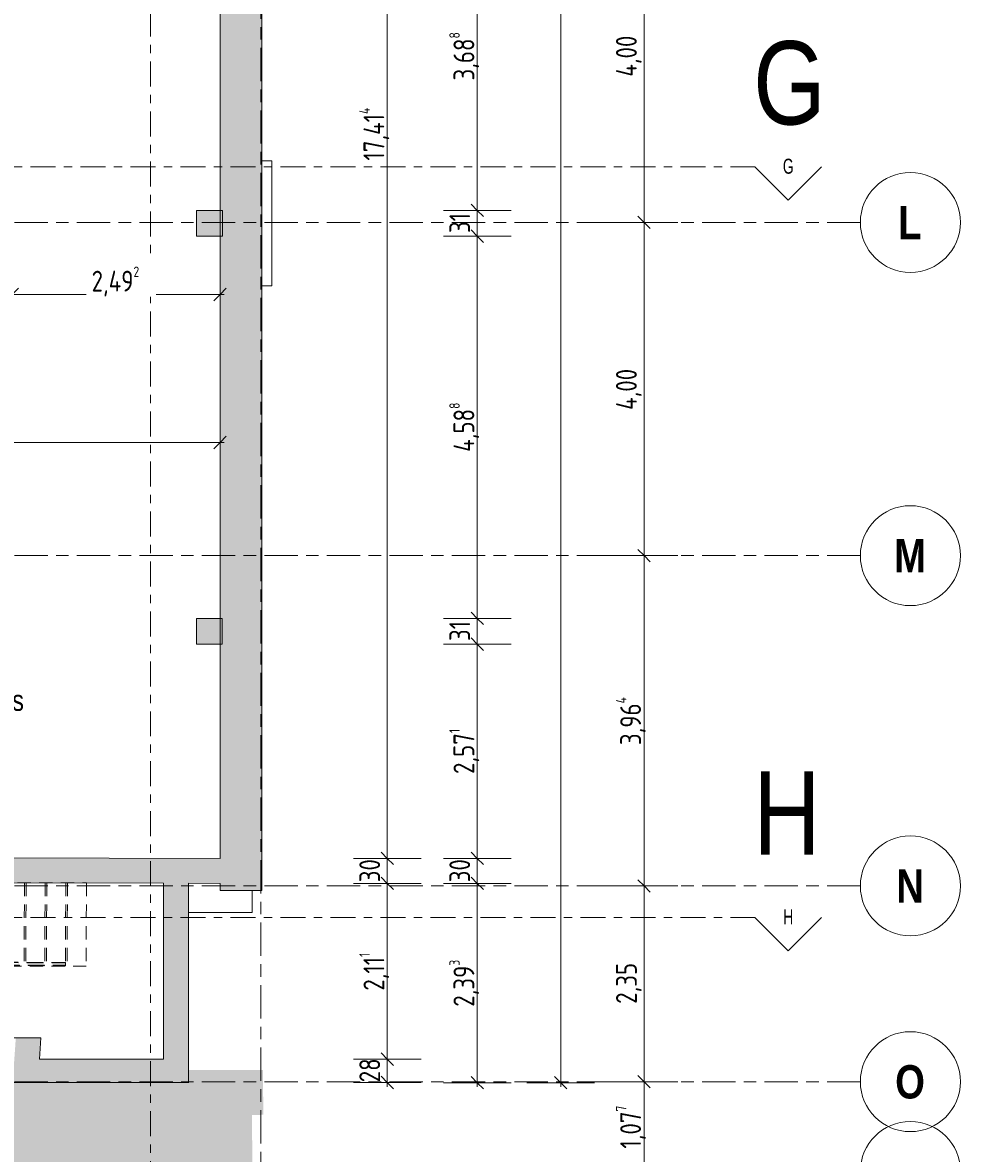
# Model space of a CAD drawing. Header units: metres. Extents: x 2 to 163, y -54 to 869.
# Tile 68 of 78: x 77 to 88, y -23 to -10. Entities that reach past the tile are written whole.
import ezdxf

# ---------------------------------------------------------------- set-up
doc = ezdxf.new("R2010")
doc.units = ezdxf.units.M
for name, pattern in [('_Rasterlinie_', [0.75, 0.4, -0.1, 0.15, -0.1]), ('_Schnittlinie_', [0.6, 0.3, -0.1, 0.1, -0.1]), ('_Verdeckte Linien_', [0.3, 0.2, -0.1]), ('Verdeckt klein', [0.24, 0.16, -0.08])]:
    doc.linetypes.add(name, pattern=pattern)
for name, color, linetype, lineweight in [('A_Bem', 7, 'Continuous', 5), ('A_Bem-100', 7, 'Continuous', 5), ('A_Detailelemente', 7, 'Continuous', 9), ('A_Geländer', 7, 'Continuous', 5), ('A_Geschossdecken', 7, 'Continuous', 5), ('A_Körper', 7, 'Continuous', 5), ('A_Notizen', 50, 'Continuous', 5), ('A_Raster', 128, 'Continuous', 5), ('A_Raum-Txt', 16, 'Continuous', 5), ('A_Symbol-S_A', 172, 'Continuous', 5), ('A_Tragwerksstützen', 7, 'Continuous', 5), ('A_Treppe', 38, 'Continuous', 5), ('A_Wand', 244, 'Continuous', 5), ('A_Wand_Schraff', 1, 'Continuous', 5)]:
    doc.layers.add(name, color=color, linetype=linetype, lineweight=lineweight)
doc.styles.add('Arial Narrow', font='ARIALN.TTF', dxfattribs={"width": 0.8, "height": 0.18})
doc.styles.add('Arial Narrow_B', font='txt', dxfattribs={"height": 0.4})
doc.styles.add('Arial_2', font='arial.ttf', dxfattribs={"width": 0.8, "height": 1})
doc.styles.add('Arial_B', font='txt', dxfattribs={"width": 0.8, "height": 0.25})
doc.styles.add('ISOCPEUR', font='isocpeur.ttf', dxfattribs={"width": 0.8, "height": 0.25})
doc.dimstyles.new('BLB-Standard_2_5_Aussen', dxfattribs={"dimscale": 0.3048, "dimtxt": 0.248995, "dimasz": 0.492126, "dimexe": 1.32874, "dimexo": 0.0625, "dimgap": 0.032808, "dimtad": 1, "dimdec": 1, "dimlfac": 100, "dimrnd": 0.1, "dimdsep": 46, "dimtxsty": 'ISOCPEUR', "dimblk1": 'OBLIQUE', "dimblk2": 'OBLIQUE', "dimsah": 1, "dimcen": 0.09, "dimdle": 0.164042, "dimazin": 0, "dimtfac": 1, "dimtdec": 4, "dimtix": 1, "dimtmove": 0, "dimatfit": 3, "dimfxl": 1.32874, "dimfxlon": 1, "dimtvp": 1, "dimtolj": 1, "dimtzin": 0, "dimarcsym": 2})
doc.dimstyles.new('BLB-Standard_2_5_Aussen_1', dxfattribs={"dimscale": 0.3048, "dimtxt": 0.248995, "dimasz": 0.492126, "dimexe": 1.32874, "dimexo": 0.0625, "dimgap": 0.032808, "dimtad": 1, "dimrnd": 0.001, "dimzin": 0, "dimdsep": 46, "dimtxsty": 'ISOCPEUR', "dimblk1": 'OBLIQUE', "dimblk2": 'OBLIQUE', "dimsah": 1, "dimcen": 0.09, "dimdle": 0.164042, "dimazin": 0, "dimtfac": 1, "dimtdec": 4, "dimtix": 1, "dimtmove": 0, "dimatfit": 3, "dimfxl": 1.32874, "dimfxlon": 1, "dimtvp": 1, "dimtolj": 1, "dimtzin": 0, "dimarcsym": 2})
doc.dimstyles.new('BLB-Standard_2_5_Aussen_maskiert_1', dxfattribs={"dimscale": 0.3048, "dimtxt": 0.248995, "dimasz": 0.492126, "dimexe": 1.32874, "dimexo": 0.0625, "dimgap": 0.032808, "dimtad": 1, "dimrnd": 0.001, "dimzin": 0, "dimdsep": 46, "dimtxsty": 'ISOCPEUR', "dimblk1": 'OBLIQUE', "dimblk2": 'OBLIQUE', "dimsah": 1, "dimcen": 0.09, "dimdle": 0.164042, "dimazin": 0, "dimtfac": 1, "dimtdec": 4, "dimtix": 1, "dimtmove": 0, "dimatfit": 3, "dimfxl": 1.32874, "dimfxlon": 1, "dimtvp": 1, "dimtfill": 1, "dimtolj": 1, "dimtzin": 0, "dimarcsym": 2})

# ---------------------------------------------------------------- blocks, each defined once
blk = doc.blocks.new('Geländer - Geländer-8099220-AB-E-1 OK FFB')
at = {"layer": 'A_Geländer', "color": 250, "linetype": '_Verdeckte Linien_', "lineweight": 9}
for p, q in [((18.602, -20.9), (20.868, -20.906)), ((18.602, -20.9), (20.868, -20.906)), ((18.602, -20.9), (20.868, -20.906)), ((18.602, -20.9), (20.868, -20.906)), ((18.602, -20.9), (20.868, -20.906)), ((18.616, -20.93), (20.868, -20.936)), ((18.616, -20.93), (20.868, -20.936)), ((18.616, -20.93), (20.868, -20.936)), ((18.616, -20.93), (20.868, -20.936)), ((18.616, -20.93), (20.868, -20.936)), ((20.868, -20.906), (20.868, -20.936)), ((20.868, -20.906), (20.868, -20.936)), ((20.868, -20.906), (20.868, -20.936)), ((20.868, -20.906), (20.868, -20.936)), ((20.868, -20.906), (20.868, -20.936))]:
    blk.add_line(p, q, dxfattribs=at)
blk = doc.blocks.new('Typ des oberen Holms - Oberer Geländerholm_Innen_-8099224-AB-E-1 OK FFB')
at = {"layer": 'A_Geländer', "color": 250, "lineweight": 9}
for p, q in [((17.644, -20.893), (17.644, -20.933)), ((17.644, -20.893), (18.6, -20.895)), ((18.618, -20.935), (18.6, -20.895)), ((17.644, -20.933), (18.618, -20.935))]:
    blk.add_line(p, q, dxfattribs=at)
at = {"layer": 'A_Geländer', "color": 250, "linetype": '_Verdeckte Linien_', "lineweight": 9}
for p, q in [((18.6, -20.895), (20.868, -20.901)), ((20.868, -20.901), (20.868, -20.941)), ((18.618, -20.935), (20.868, -20.941))]:
    blk.add_line(p, q, dxfattribs=at)
blk = doc.blocks.new('Schnitt - Name-592450-AB-E-1 OK FFB')
at = {"layer": 'A_Symbol-S_A', "lineweight": 9}
for p, q in [((-0.004, 0.004), (-0.008, 0)), ((0, 0), (-0.004, 0.004))]:
    blk.add_line(p, q, dxfattribs=at)
blk = doc.blocks.new('DIMBLOCK46-AB-E-1 OK FFB')
at = {"layer": 'A_Bem-100'}
for p, q in [((82.284, -19.952), (83.094, -19.952)), ((82.689, -19.952), (82.284, -19.952)), ((82.689, -22.395), (82.689, -19.952)), ((82.284, -22.345), (83.094, -22.345)), ((82.689, -22.345), (82.284, -22.345))]:
    blk.add_line(p, q, dxfattribs=at)
at = {"layer": 'A_Bem-100', "lineweight": 9}
for p, q in [((82.689, -19.952), (82.614, -19.877)), ((82.689, -19.952), (82.764, -20.027)), ((82.689, -22.345), (82.614, -22.27)), ((82.689, -22.345), (82.764, -22.42))]:
    blk.add_line(p, q, dxfattribs=at)
at = {"layer": 'A_Bem-100', "color": 0, "insert": (82.353, -21.433), "char_height": 0.25, "width": 0.68419, "attachment_point": 1, "rotation": 90, "line_spacing_factor": 1.149209, "style": 'ISOCPEUR'}
blk.add_mtext('2,39\\A2\\H0.5x;\\S3^  ;\\H2x;', dxfattribs=at)
blk = doc.blocks.new('_Oblique')
at = {"color": 0, "linetype": 'ByBlock', "lineweight": -2}
blk.add_line((-0.5, -0.5), (0.5, 0.5), dxfattribs=at)
blk = doc.blocks.new('DIMBLOCK47-AB-E-1 OK FFB')
at = {"layer": 'A_Bem-100'}
for p, q in [((82.284, -19.652), (83.094, -19.652)), ((82.689, -19.652), (82.284, -19.652)), ((82.689, -19.952), (82.689, -19.652)), ((82.284, -19.952), (83.094, -19.952)), ((82.689, -19.952), (82.284, -19.952))]:
    blk.add_line(p, q, dxfattribs=at)
at = {"layer": 'A_Bem-100', "lineweight": 9}
for p, q in [((82.689, -19.652), (82.614, -19.577)), ((82.689, -19.652), (82.764, -19.727)), ((82.689, -19.952), (82.614, -19.877)), ((82.689, -19.952), (82.764, -20.027))]:
    blk.add_line(p, q, dxfattribs=at)
at = {"layer": 'A_Bem-100', "color": 0, "insert": (82.353, -19.939), "char_height": 0.25, "width": 0.32865, "attachment_point": 1, "rotation": 90, "line_spacing_factor": 1.149209, "style": 'ISOCPEUR'}
blk.add_mtext('30', dxfattribs=at)
blk = doc.blocks.new('DIMBLOCK48-AB-E-1 OK FFB')
at = {"layer": 'A_Bem-100'}
for p, q in [((82.284, -17.081), (83.094, -17.081)), ((82.689, -17.081), (82.284, -17.081)), ((82.689, -19.652), (82.689, -17.081)), ((82.284, -19.652), (83.094, -19.652)), ((82.689, -19.652), (82.284, -19.652))]:
    blk.add_line(p, q, dxfattribs=at)
at = {"layer": 'A_Bem-100', "lineweight": 9}
for p, q in [((82.689, -17.081), (82.614, -17.006)), ((82.689, -17.081), (82.764, -17.156)), ((82.689, -19.652), (82.614, -19.577)), ((82.689, -19.652), (82.764, -19.727))]:
    blk.add_line(p, q, dxfattribs=at)
at = {"layer": 'A_Bem-100', "color": 0, "insert": (82.353, -18.639), "char_height": 0.25, "width": 0.65432, "attachment_point": 1, "rotation": 90, "line_spacing_factor": 1.149209, "style": 'ISOCPEUR'}
blk.add_mtext('2,57\\A2\\H0.5x;\\S1^  ;\\H2x;', dxfattribs=at)
blk = doc.blocks.new('DIMBLOCK49-AB-E-1 OK FFB')
at = {"layer": 'A_Bem-100'}
for p, q in [((82.284, -16.771), (83.094, -16.771)), ((82.689, -16.771), (82.284, -16.771)), ((82.689, -17.081), (82.689, -16.771)), ((82.284, -17.081), (83.094, -17.081)), ((82.689, -17.081), (82.284, -17.081))]:
    blk.add_line(p, q, dxfattribs=at)
at = {"layer": 'A_Bem-100', "lineweight": 9}
for p, q in [((82.689, -16.771), (82.614, -16.696)), ((82.689, -16.771), (82.764, -16.846)), ((82.689, -17.081), (82.614, -17.006)), ((82.689, -17.081), (82.764, -17.156))]:
    blk.add_line(p, q, dxfattribs=at)
at = {"layer": 'A_Bem-100', "color": 0, "insert": (82.353, -17.043), "char_height": 0.25, "width": 0.28085, "attachment_point": 1, "rotation": 90, "line_spacing_factor": 1.149209, "style": 'ISOCPEUR'}
blk.add_mtext('31', dxfattribs=at)
blk = doc.blocks.new('DIMBLOCK50-AB-E-1 OK FFB')
at = {"layer": 'A_Bem-100'}
for p, q in [((82.284, -12.184), (83.094, -12.184)), ((82.689, -12.184), (82.284, -12.184)), ((82.689, -16.771), (82.689, -12.184)), ((82.284, -16.771), (83.094, -16.771)), ((82.689, -16.771), (82.284, -16.771))]:
    blk.add_line(p, q, dxfattribs=at)
at = {"layer": 'A_Bem-100', "lineweight": 9}
for p, q in [((82.689, -12.184), (82.614, -12.109)), ((82.689, -12.184), (82.764, -12.259)), ((82.689, -16.771), (82.614, -16.696)), ((82.689, -16.771), (82.764, -16.846))]:
    blk.add_line(p, q, dxfattribs=at)
at = {"layer": 'A_Bem-100', "color": 0, "insert": (82.353, -14.772), "char_height": 0.25, "width": 0.7081, "attachment_point": 1, "rotation": 90, "line_spacing_factor": 1.149209, "style": 'ISOCPEUR'}
blk.add_mtext('4,58\\A2\\H0.5x;\\S8^  ;\\H2x;', dxfattribs=at)
blk = doc.blocks.new('DIMBLOCK51-AB-E-1 OK FFB')
at = {"layer": 'A_Bem-100', "lineweight": 9}
for p, q in [((82.689, -11.874), (82.614, -11.799)), ((82.689, -11.874), (82.764, -11.949)), ((82.689, -12.184), (82.614, -12.109)), ((82.689, -12.184), (82.764, -12.259))]:
    blk.add_line(p, q, dxfattribs=at)
at = {"layer": 'A_Bem-100'}
for p, q in [((82.284, -11.874), (83.094, -11.874)), ((82.689, -11.874), (82.284, -11.874)), ((82.689, -12.184), (82.689, -11.874)), ((82.284, -12.184), (83.094, -12.184)), ((82.689, -12.184), (82.284, -12.184))]:
    blk.add_line(p, q, dxfattribs=at)
at = {"layer": 'A_Bem-100', "color": 0, "insert": (82.353, -12.146), "char_height": 0.25, "width": 0.28085, "attachment_point": 1, "rotation": 90, "line_spacing_factor": 1.149209, "style": 'ISOCPEUR'}
blk.add_mtext('31', dxfattribs=at)
blk = doc.blocks.new('DIMBLOCK52-AB-E-1 OK FFB')
at = {"layer": 'A_Bem-100', "lineweight": 9}
for p, q in [((82.689, -8.186), (82.614, -8.111)), ((82.689, -8.186), (82.764, -8.261)), ((82.689, -11.874), (82.614, -11.799)), ((82.689, -11.874), (82.764, -11.949))]:
    blk.add_line(p, q, dxfattribs=at)
at = {"layer": 'A_Bem-100'}
for p, q in [((82.284, -8.186), (83.094, -8.186)), ((82.689, -8.186), (82.284, -8.186)), ((82.689, -11.874), (82.689, -8.186)), ((82.284, -11.874), (83.094, -11.874)), ((82.689, -11.874), (82.284, -11.874))]:
    blk.add_line(p, q, dxfattribs=at)
at = {"layer": 'A_Bem-100', "color": 0, "insert": (82.353, -10.315), "char_height": 0.25, "width": 0.68419, "attachment_point": 1, "rotation": 90, "line_spacing_factor": 1.149209, "style": 'ISOCPEUR'}
blk.add_mtext('3,68\\A2\\H0.5x;\\S8^  ;\\H2x;', dxfattribs=at)
blk = doc.blocks.new('Raster - Raster-989695-AB-E-1 OK FFB')
at = {"layer": 'A_Raster', "lineweight": 9}
blk.add_circle((0, 0), 0.006, dxfattribs=at)
blk = doc.blocks.new('DIMBLOCK220-AB-E-1 OK FFB')
at = {"layer": 'A_Bem-100', "lineweight": 9}
for p, q in [((84.689, -22.333), (84.614, -22.258)), ((84.689, -22.333), (84.764, -22.408)), ((84.689, -23.41), (84.614, -23.335)), ((84.689, -23.41), (84.764, -23.485))]:
    blk.add_line(p, q, dxfattribs=at)
at = {"layer": 'A_Bem-100'}
for p, q in [((84.284, -22.333), (85.094, -22.333)), ((84.689, -22.333), (84.284, -22.333)), ((84.689, -23.46), (84.689, -22.333)), ((84.284, -23.41), (85.094, -23.41)), ((84.689, -23.41), (84.284, -23.41))]:
    blk.add_line(p, q, dxfattribs=at)
at = {"layer": 'A_Bem-100', "color": 0, "insert": (84.353, -23.136), "char_height": 0.25, "width": 0.63639, "attachment_point": 1, "rotation": 90, "line_spacing_factor": 1.149209, "style": 'ISOCPEUR'}
blk.add_mtext('1,07\\A2\\H0.5x;\\S7^  ;\\H2x;', dxfattribs=at)
blk = doc.blocks.new('DIMBLOCK221-AB-E-1 OK FFB')
at = {"layer": 'A_Bem-100', "lineweight": 9}
for p, q in [((84.689, -19.983), (84.614, -19.908)), ((84.689, -19.983), (84.764, -20.058)), ((84.689, -22.333), (84.614, -22.258)), ((84.689, -22.333), (84.764, -22.408))]:
    blk.add_line(p, q, dxfattribs=at)
at = {"layer": 'A_Bem-100'}
for p, q in [((84.284, -19.983), (85.094, -19.983)), ((84.689, -19.983), (84.284, -19.983)), ((84.689, -22.333), (84.689, -19.983)), ((84.284, -22.333), (85.094, -22.333)), ((84.689, -22.333), (84.284, -22.333))]:
    blk.add_line(p, q, dxfattribs=at)
at = {"layer": 'A_Bem-100', "color": 0, "insert": (84.353, -21.398), "char_height": 0.25, "width": 0.57664, "attachment_point": 1, "rotation": 90, "line_spacing_factor": 1.149209, "style": 'ISOCPEUR'}
blk.add_mtext('2,35', dxfattribs=at)
blk = doc.blocks.new('DIMBLOCK222-AB-E-1 OK FFB')
at = {"layer": 'A_Bem-100', "lineweight": 9}
for p, q in [((84.689, -16.018), (84.614, -15.943)), ((84.689, -16.018), (84.764, -16.093)), ((84.689, -19.983), (84.614, -19.908)), ((84.689, -19.983), (84.764, -20.058))]:
    blk.add_line(p, q, dxfattribs=at)
at = {"layer": 'A_Bem-100'}
for p, q in [((84.284, -16.018), (85.094, -16.018)), ((84.689, -16.018), (84.284, -16.018)), ((84.689, -19.983), (84.689, -16.018)), ((84.284, -19.983), (85.094, -19.983)), ((84.689, -19.983), (84.284, -19.983))]:
    blk.add_line(p, q, dxfattribs=at)
at = {"layer": 'A_Bem-100', "color": 0, "insert": (84.353, -18.293), "char_height": 0.25, "width": 0.70212, "attachment_point": 1, "rotation": 90, "line_spacing_factor": 1.149209, "style": 'ISOCPEUR'}
blk.add_mtext('3,96\\A2\\H0.5x;\\S4^  ;\\H2x;', dxfattribs=at)
blk = doc.blocks.new('DIMBLOCK223-AB-E-1 OK FFB')
at = {"layer": 'A_Bem-100', "lineweight": 9}
for p, q in [((84.689, -12.018), (84.614, -11.943)), ((84.689, -12.018), (84.764, -12.093)), ((84.689, -16.018), (84.614, -15.943)), ((84.689, -16.018), (84.764, -16.093))]:
    blk.add_line(p, q, dxfattribs=at)
at = {"layer": 'A_Bem-100'}
for p, q in [((84.284, -12.018), (85.094, -12.018)), ((84.689, -12.018), (84.284, -12.018)), ((84.689, -16.018), (84.689, -12.018)), ((84.284, -16.018), (85.094, -16.018)), ((84.689, -16.018), (84.284, -16.018))]:
    blk.add_line(p, q, dxfattribs=at)
at = {"layer": 'A_Bem-100', "color": 0, "insert": (84.353, -14.269), "char_height": 0.25, "width": 0.60054, "attachment_point": 1, "rotation": 90, "line_spacing_factor": 1.149209, "style": 'ISOCPEUR'}
blk.add_mtext('4,00', dxfattribs=at)
blk = doc.blocks.new('DIMBLOCK224-AB-E-1 OK FFB')
at = {"layer": 'A_Bem-100', "lineweight": 9}
for p, q in [((84.689, -8.018), (84.614, -7.943)), ((84.689, -8.018), (84.764, -8.093)), ((84.689, -12.018), (84.614, -11.943)), ((84.689, -12.018), (84.764, -12.093))]:
    blk.add_line(p, q, dxfattribs=at)
at = {"layer": 'A_Bem-100'}
for p, q in [((84.284, -8.018), (85.094, -8.018)), ((84.689, -8.018), (84.284, -8.018)), ((84.689, -12.018), (84.689, -8.018)), ((84.284, -12.018), (85.094, -12.018)), ((84.689, -12.018), (84.284, -12.018))]:
    blk.add_line(p, q, dxfattribs=at)
at = {"layer": 'A_Bem-100', "color": 0, "insert": (84.353, -10.269), "char_height": 0.25, "width": 0.60054, "attachment_point": 1, "rotation": 90, "line_spacing_factor": 1.149209, "style": 'ISOCPEUR'}
blk.add_mtext('4,00', dxfattribs=at)
blk = doc.blocks.new('DIMBLOCK339-AB-E-1 OK FFB')
at = {"layer": 'A_Bem-100'}
for p, q in [((69.773, -15.066), (69.773, -14.256)), ((79.602, -14.256), (79.602, -15.066)), ((79.602, -14.661), (79.602, -14.256)), ((69.773, -14.661), (79.652, -14.661)), ((69.773, -14.661), (69.773, -15.066))]:
    blk.add_line(p, q, dxfattribs=at)
at = {"layer": 'A_Bem-100', "lineweight": 9}
for p, q in [((69.773, -14.661), (69.848, -14.586)), ((79.602, -14.661), (79.677, -14.586)), ((69.773, -14.661), (69.698, -14.736)), ((79.602, -14.661), (79.527, -14.736))]:
    blk.add_line(p, q, dxfattribs=at)
at = {"layer": 'A_Bem-100', "color": 0, "insert": (74.403, -14.324), "char_height": 0.25, "width": 0.68419, "attachment_point": 1, "line_spacing_factor": 1.149209, "style": 'ISOCPEUR'}
blk.add_mtext('9,82\\A2\\H0.5x;\\S8^  ;\\H2x;', dxfattribs=at)
blk = doc.blocks.new('DIMBLOCK438-AB-E-1 OK FFB')
at = {"layer": 'A_Bem-100'}
for p, q in [((77.109, -13.289), (77.109, -12.479)), ((79.602, -12.479), (79.602, -13.289)), ((79.602, -12.884), (79.602, -12.479)), ((77.109, -12.884), (79.652, -12.884)), ((77.109, -12.884), (77.109, -13.289))]:
    blk.add_line(p, q, dxfattribs=at)
at = {"layer": 'A_Bem-100', "lineweight": 9}
for p, q in [((77.109, -12.884), (77.034, -12.959)), ((77.109, -12.884), (77.184, -12.809)), ((79.602, -12.884), (79.527, -12.959)), ((79.602, -12.884), (79.677, -12.809))]:
    blk.add_line(p, q, dxfattribs=at)
at = {"layer": 'A_Bem-100', "color": 0, "insert": (78.061, -12.548), "char_height": 0.25, "width": 0.7081, "attachment_point": 1, "line_spacing_factor": 1.149209, "style": 'ISOCPEUR', "bg_fill": 3, "box_fill_scale": 1.25, "bg_fill_color": 256, "bg_fill_true_color": 13158600, "bg_fill_transparency": 0}
blk.add_mtext('2,49\\A2\\H0.5x;\\S2^  ;\\H2x;', dxfattribs=at)
blk = doc.blocks.new('DIMBLOCK439-AB-E-1 OK FFB')
at = {"layer": 'A_Bem-100', "lineweight": 9}
for p, q in [((81.609, -22.063), (81.534, -21.988)), ((81.609, -22.063), (81.684, -22.138)), ((81.609, -22.343), (81.534, -22.268)), ((81.609, -22.343), (81.684, -22.418))]:
    blk.add_line(p, q, dxfattribs=at)
at = {"layer": 'A_Bem-100'}
for p, q in [((81.204, -22.063), (82.014, -22.063)), ((81.609, -22.063), (81.204, -22.063)), ((81.609, -22.393), (81.609, -22.063)), ((81.204, -22.343), (82.014, -22.343)), ((81.609, -22.343), (81.204, -22.343))]:
    blk.add_line(p, q, dxfattribs=at)
at = {"layer": 'A_Bem-100', "color": 0, "insert": (81.273, -22.34), "char_height": 0.25, "width": 0.32865, "attachment_point": 1, "rotation": 90, "line_spacing_factor": 1.149209, "style": 'ISOCPEUR'}
blk.add_mtext('28', dxfattribs=at)
blk = doc.blocks.new('DIMBLOCK440-AB-E-1 OK FFB')
at = {"layer": 'A_Bem-100'}
for p, q in [((81.204, -19.952), (82.014, -19.952)), ((81.609, -19.952), (81.204, -19.952)), ((81.609, -22.063), (81.609, -19.952)), ((81.204, -22.063), (82.014, -22.063)), ((81.609, -22.063), (81.204, -22.063))]:
    blk.add_line(p, q, dxfattribs=at)
at = {"layer": 'A_Bem-100', "lineweight": 9}
for p, q in [((81.609, -19.952), (81.534, -19.877)), ((81.609, -19.952), (81.684, -20.027)), ((81.609, -22.063), (81.534, -21.988)), ((81.609, -22.063), (81.684, -22.138))]:
    blk.add_line(p, q, dxfattribs=at)
at = {"layer": 'A_Bem-100', "color": 0, "insert": (81.273, -21.24), "char_height": 0.25, "width": 0.55871, "attachment_point": 1, "rotation": 90, "line_spacing_factor": 1.149209, "style": 'ISOCPEUR'}
blk.add_mtext('2,11\\A2\\H0.5x;\\S1^  ;\\H2x;', dxfattribs=at)
blk = doc.blocks.new('DIMBLOCK441-AB-E-1 OK FFB')
at = {"layer": 'A_Bem-100'}
for p, q in [((81.204, -19.652), (82.014, -19.652)), ((81.609, -19.652), (81.204, -19.652)), ((81.609, -19.952), (81.609, -19.652)), ((81.204, -19.952), (82.014, -19.952)), ((81.609, -19.952), (81.204, -19.952))]:
    blk.add_line(p, q, dxfattribs=at)
at = {"layer": 'A_Bem-100', "lineweight": 9}
for p, q in [((81.609, -19.652), (81.534, -19.577)), ((81.609, -19.652), (81.684, -19.727)), ((81.609, -19.952), (81.534, -19.877)), ((81.609, -19.952), (81.684, -20.027))]:
    blk.add_line(p, q, dxfattribs=at)
at = {"layer": 'A_Bem-100', "color": 0, "insert": (81.273, -19.939), "char_height": 0.25, "width": 0.32865, "attachment_point": 1, "rotation": 90, "line_spacing_factor": 1.149209, "style": 'ISOCPEUR'}
blk.add_mtext('30', dxfattribs=at)
blk = doc.blocks.new('DIMBLOCK442-AB-E-1 OK FFB')
at = {"layer": 'A_Bem-100', "lineweight": 9}
for p, q in [((81.609, -2.238), (81.534, -2.163)), ((81.609, -2.238), (81.684, -2.313)), ((81.609, -19.652), (81.534, -19.577)), ((81.609, -19.652), (81.684, -19.727))]:
    blk.add_line(p, q, dxfattribs=at)
at = {"layer": 'A_Bem-100'}
for p, q in [((81.204, -2.238), (82.014, -2.238)), ((81.609, -2.238), (81.204, -2.238)), ((81.609, -19.652), (81.609, -2.238)), ((81.204, -19.652), (82.014, -19.652)), ((81.609, -19.652), (81.204, -19.652))]:
    blk.add_line(p, q, dxfattribs=at)
at = {"layer": 'A_Bem-100', "color": 0, "insert": (81.273, -11.276), "char_height": 0.25, "width": 0.79474, "attachment_point": 1, "rotation": 90, "line_spacing_factor": 1.149209, "style": 'ISOCPEUR'}
blk.add_mtext('17,41\\A2\\H0.5x;\\S4^  ;\\H2x;', dxfattribs=at)
blk = doc.blocks.new('DIMBLOCK453-AB-E-1 OK FFB')
at = {"layer": 'A_Bem-100'}
for p, q in [((83.284, 18.353), (84.094, 18.353)), ((83.689, 18.353), (83.284, 18.353)), ((83.689, 18.403), (83.689, -22.395)), ((83.284, -22.345), (84.094, -22.345)), ((83.689, -22.345), (83.284, -22.345))]:
    blk.add_line(p, q, dxfattribs=at)
at = {"layer": 'A_Bem-100', "lineweight": 9}
for p, q in [((83.689, 18.353), (83.614, 18.428)), ((83.689, 18.353), (83.764, 18.278)), ((83.689, -22.345), (83.614, -22.27)), ((83.689, -22.345), (83.764, -22.42))]:
    blk.add_line(p, q, dxfattribs=at)
at = {"layer": 'A_Bem-100', "color": 0, "insert": (83.353, -2.359), "char_height": 0.25, "width": 0.87242, "attachment_point": 1, "rotation": 90, "line_spacing_factor": 1.149209, "style": 'ISOCPEUR'}
blk.add_mtext('40,69\\A2\\H0.5x;\\S8^  ;\\H2x;', dxfattribs=at)

msp = doc.modelspace()

# ---------------------------------------------------------------- hatches: boundary and pattern name
at = {"layer": 'A_Detailelemente'}
msp.add_hatch(color=254, dxfattribs=at).paths.add_polyline_path([(67.4799, -54.1037), (80.4299, -54.1037), (80.059, -36.8112), (79.9858, -22.7324), (80.1207, -22.7302), (80.1174, -22.1926), (79.2285, -22.1925), (79.2285, -22.3447), (74.7957, -22.3447), (68.7785, -22.8148), (68.0132, -22.9398), (62.3927, -23.8754), (55.8548, -24.6782), (55.8642, -23.7715), (54.3223, -23.7261), (49.2501, -24.1316), (49.2913, -24.53), (43.4654, -24.9824), (45.1659, -37.7282), (44.6086, -37.754), (44.844, -39.6191), (45.0368, -41.4302), (45.2042, -43.2349), (45.3972, -44.3841), (44.8428, -44.4382), (44.9279, -45.3657), (44.2707, -45.426), (44.4134, -46.9819), (45.5663, -46.8841), (46.1365, -54.1037), (50.2338, -54.1037)], flags=0)
at = {"layer": 'A_Körper', "lineweight": 9}
msp.add_hatch(color=254, dxfattribs=at).paths.add_polyline_path([(79.0285, -22.3447), (79.2285, -22.3447), (79.2285, -22.3426), (79.0271, -22.3426)], flags=0)
at = {"layer": 'A_Tragwerksstützen'}
for points in [[(79.3201, -12.1835), (79.6301, -12.1835), (79.6301, -11.8735), (79.3201, -11.8735)], [(79.3176, -17.081), (79.6276, -17.081), (79.6276, -16.771), (79.3176, -16.771)]]:
    msp.add_hatch(color=8, dxfattribs=at).paths.add_polyline_path(points, flags=0)
at = {"layer": 'A_Wand_Schraff', "lineweight": 9}
for points in [[(80.1019, -20.0383), (80.1019, 15.8938), (79.6019, 15.8938), (79.6019, -20.0383)], [(79.2238, -22.3426), (79.2238, -19.9508), (78.9238, -19.95), (78.9238, -22.3426)], [(77.1141, -22.3426), (77.4148, -22.3426), (77.4522, -21.8076), (77.1515, -21.8076), (77.1351, -22.0426)], [(77.4148, -22.3426), (78.9238, -22.3426), (78.9238, -22.0626), (77.4344, -22.0626)]]:
    msp.add_hatch(color=253, dxfattribs=at).paths.add_polyline_path(points, flags=0)
h = msp.add_hatch(color=253, dxfattribs=at)
h.paths.add_polyline_path([(79.6019, -19.9518), (79.6019, -19.6518), (74.3396, -19.6377), (74.3399, -19.9007), (74.3459, -19.9007), (74.3468, -19.9377), (79.2238, -19.9508)], flags=0)
h.paths.add_polyline_path([(74.3438, -19.9377), (74.3438, -19.9027), (74.3399, -19.9027), (74.3399, -19.9377), (74.3438, -19.9377)], flags=0)
h.paths.add_polyline_path([(73.3378, -19.935), (73.3378, -19.9), (73.3339, -19.9), (73.3339, -19.935), (73.3378, -19.935)], flags=0)
h.paths.add_polyline_path([(73.3318, -19.935), (73.3319, -19.898), (73.3389, -19.898), (73.3396, -19.635), (72.6622, -19.6332), (72.6621, -19.6702), (72.6551, -19.6702), (72.655, -19.9332), (73.3318, -19.935)], flags=0)
h.paths.add_polyline_path([(71.6343, -19.9304), (71.6341, -19.6674), (71.6281, -19.6674), (71.6272, -19.6304), (68.7914, -19.6228), (68.7913, -19.6598), (68.7843, -19.6598), (68.7836, -19.9228), (71.6341, -19.9304)], flags=0)
h.paths.add_polyline_path([(67.7636, -19.92), (67.7633, -19.657), (67.7573, -19.657), (67.7564, -19.62), (65.0972, -19.6133), (65.0972, -19.9129), (67.7633, -19.92)], flags=0)
h.paths.add_polyline_path([(72.6601, -19.6682), (72.6601, -19.6332), (72.6562, -19.6332), (72.6562, -19.6682)], flags=0)
h.paths.add_polyline_path([(71.6341, -19.6654), (71.6341, -19.6304), (71.6302, -19.6311), (71.6302, -19.6654)], flags=0)
h.paths.add_polyline_path([(68.7893, -19.6578), (68.7893, -19.6228), (68.7854, -19.6233), (68.7854, -19.6578)], flags=0)
h.paths.add_polyline_path([(67.7633, -19.655), (67.7633, -19.62), (67.7594, -19.6207), (67.7594, -19.655)], flags=0)

# ---------------------------------------------------------------- linework, layer by layer
at = {"layer": 'A_Geschossdecken', "color": 253, "lineweight": 9}
for p, q in [((80.2251, -11.2785), (80.1019, -11.2785)), ((80.2251, -12.7785), (80.2251, -11.2785)), ((80.1019, -12.7785), (80.2251, -12.7785)), ((79.988, -20.3028), (79.988, -20.0383)), ((79.2238, -20.3008), (79.988, -20.3028))]:
    msp.add_line(p, q, dxfattribs=at)
at = {"layer": 'A_Körper', "color": 253, "lineweight": 9}
for p, q in [((79.2285, -22.3426), (79.0271, -22.3426)), ((79.0271, -22.3426), (79.0285, -22.3447))]:
    msp.add_line(p, q, dxfattribs=at)
at = {"layer": 'A_Raster', "linetype": '_Rasterlinie_', "lineweight": 9}
for p, q in [((80.0919, -53.073), (80.0919, 37.0621)), ((87.2847, -12.0184), (15.4272, -12.0184)), ((87.2847, -16.0184), (15.4272, -16.0184)), ((87.2847, -19.9826), (15.4272, -19.9826)), ((87.2847, -22.3326), (15.4272, -22.3326))]:
    msp.add_line(p, q, dxfattribs=at)
at = {"layer": 'A_Symbol-S_A', "linetype": '_Schnittlinie_', "lineweight": 9}
for p, q in [((78.7666, -31.9872), (78.7666, 27.1007)), ((22.7262, -11.3507), (86.0189, -11.3507)), ((22.7262, -20.3624), (86.0189, -20.3624))]:
    msp.add_line(p, q, dxfattribs=at)
at = {"layer": 'A_Tragwerksstützen', "color": 250, "lineweight": 9}
for p, q in [((79.6301, -11.8735), (79.3201, -11.8735)), ((79.3201, -11.8735), (79.3201, -12.1835)), ((79.6301, -12.1835), (79.6301, -11.8735)), ((79.3201, -12.1835), (79.6301, -12.1835)), ((79.6276, -16.771), (79.3176, -16.771)), ((79.3176, -16.771), (79.3176, -17.081)), ((79.6276, -17.081), (79.6276, -16.771)), ((79.3176, -17.081), (79.6276, -17.081))]:
    msp.add_line(p, q, dxfattribs=at)
at = {"layer": 'A_Treppe', "color": 250, "linetype": 'Verdeckt klein', "lineweight": 9}
for p, q in [((75.3511, -19.9404), (77.9987, -19.9475)), ((77.2547, -19.9455), (77.252, -20.9455)), ((77.2747, -19.9456), (77.272, -20.9456)), ((77.5027, -19.9462), (77.5, -20.9462)), ((77.5227, -19.9462), (77.52, -20.9462)), ((77.7507, -19.9468), (77.748, -20.9468)), ((77.7707, -19.9469), (77.768, -20.9469)), ((77.9987, -19.9475), (77.996, -20.9475)), ((75.5011, -20.9408), (77.996, -20.9475))]:
    msp.add_line(p, q, dxfattribs=at)
at = {"layer": 'A_Wand', "color": 250, "lineweight": 9}
for p, q in [((80.1019, -20.0383), (80.1019, 15.8938)), ((79.6019, -2.2521), (79.6019, -19.6518)), ((79.6019, -19.6518), (72.6652, -19.6332)), ((74.3488, -19.9377), (78.9238, -19.95)), ((78.9238, -19.95), (78.9238, -22.0626)), ((79.2238, -19.9508), (79.6019, -19.9518)), ((79.2238, -22.3426), (79.2238, -19.9508)), ((79.6019, -19.9518), (79.6019, -20.0383)), ((79.6019, -20.0383), (80.1019, -20.0383)), ((77.4522, -21.8076), (73.2022, -21.8076)), ((77.4344, -22.0626), (77.4522, -21.8076)), ((78.9238, -22.0626), (77.4344, -22.0626)), ((74.8065, -22.3426), (79.2238, -22.3426))]:
    msp.add_line(p, q, dxfattribs=at)

# ---------------------------------------------------------------- block references
at = {"layer": 'A_Geländer', "color": 250, "lineweight": 9}
for name in ['Typ des oberen Holms - Oberer Geländerholm_Innen_-8099224-AB-E-1 OK FFB', 'Geländer - Geländer-8099220-AB-E-1 OK FFB']:
    msp.add_blockref(name, (56.8804, 0), dxfattribs=at)
at = {"layer": 'A_Raster', "lineweight": 9, "xscale": 99.99999999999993, "yscale": 99.99999999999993, "zscale": 99.99999999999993, "rotation": 89.99999999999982}
for p in [(87.8847, -12.0184), (87.8847, -16.0184), (87.8847, -19.9826), (87.8847, -22.3326), (87.8847, -23.4099)]:
    msp.add_blockref('Raster - Raster-989695-AB-E-1 OK FFB', p, dxfattribs=at)
at = {"layer": 'A_Symbol-S_A', "lineweight": 9, "xscale": 99.99999999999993, "yscale": 99.99999999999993, "zscale": 99.99999999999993, "rotation": 180}
for p in [(86.0189, -11.3507), (86.0189, -20.3624)]:
    msp.add_blockref('Schnitt - Name-592450-AB-E-1 OK FFB', p, dxfattribs=at)

# ---------------------------------------------------------------- texts
at = {"layer": 'A_Notizen', "color": 7, "char_height": 1, "attachment_point": 1, "style": 'Arial_2'}
for s, insert, width in [('G', (86.0001, -9.8428), 1.051814), ('H', (86.0001, -18.6078), 0.974852)]:
    msp.add_mtext(s, dxfattribs=dict(at, insert=insert, width=width))
at = {"layer": 'A_Raster', "char_height": 0.4, "attachment_point": 1, "style": 'Arial Narrow_B'}
for s, insert, width in [('\\fArial Narrow|b1|i0|c0|p34|;L', (87.7392, -11.8201), 0.344726), ('\\fArial Narrow|b1|i0|c0|p34|;M', (87.6897, -15.8201), 0.464979), ('\\fArial Narrow|b1|i0|c0|p34|;N', (87.7162, -19.7842), 0.400844), ('\\fArial Narrow|b1|i0|c0|p34|;O', (87.7027, -22.1342), 0.432911)]:
    msp.add_mtext(s, dxfattribs=dict(at, insert=insert, width=width))
at = {"layer": 'A_Raum-Txt', "insert": (75.6023, -17.6315), "char_height": 0.25, "width": 2.110041, "attachment_point": 1, "style": 'Arial_B'}
msp.add_mtext('Treppenhaus', dxfattribs=at)
at = {"layer": 'A_Symbol-S_A', "char_height": 0.18, "attachment_point": 1, "style": 'Arial Narrow'}
for s, insert, width in [('G', (86.3552, -11.2536), 0.153924), ('H', (86.3604, -20.2653), 0.141097)]:
    msp.add_mtext(s, dxfattribs=dict(at, insert=insert, width=width))

# ---------------------------------------------------------------- dimensions: what is measured, and where the dimension line sits
at = {"layer": 'A_Bem'}
for base, p1, p2, text, override, picture, middle in [((83.6894, -22.3447), (83.2844, 18.3529), (83.2844, -22.3447), '\\A1;40,69\\Q;{\\A1;{\\H0.5x;\\S8^ ;}}', {"dimpost": '<>', "dimfxl": 40.697641}, 'DIMBLOCK453-AB-E-1 OK FFB', (83.5294, -1.9959)), ((81.6094, -2.2382), (81.2044, -19.6518), (81.2044, -2.2382), '\\A1;17,41\\Q;{\\A1;{\\H0.5x;\\S4^ ;}}', {"dimpost": '<>', "dimfxl": 17.413607}, 'DIMBLOCK442-AB-E-1 OK FFB', (81.4494, -10.945)), ((82.6894, -8.186), (82.2844, -11.8735), (82.2844, -8.186), '\\A1;3,68\\Q;{\\A1;{\\H0.5x;\\S8^ ;}}', {"dimpost": '<>', "dimfxl": 3.6875}, 'DIMBLOCK52-AB-E-1 OK FFB', (82.5294, -10.0298)), ((82.6894, -12.1835), (82.2844, -16.771), (82.2844, -12.1835), '\\A1;4,58\\Q;{\\A1;{\\H0.5x;\\S8^ ;}}', {"dimpost": '<>', "dimfxl": 4.5875}, 'DIMBLOCK50-AB-E-1 OK FFB', (82.5294, -14.4773)), ((84.6894, -16.0184), (84.2844, -19.9826), (84.2844, -16.0184), '\\A1;3,96\\Q;{\\A1;{\\H0.5x;\\S4^ ;}}', {"dimpost": '<>', "dimfxl": 3.964159}, 'DIMBLOCK222-AB-E-1 OK FFB', (84.5294, -18.0005)), ((82.6894, -17.081), (82.2844, -19.6518), (82.2844, -17.081), '\\A1;2,57\\Q;{\\A1;{\\H0.5x;\\S1^ ;}}', {"dimpost": '<>', "dimfxl": 2.570785}, 'DIMBLOCK48-AB-E-1 OK FFB', (82.5294, -18.3664)), ((81.6094, -19.9518), (81.2044, -22.0626), (81.2044, -19.9518), '\\A1;2,11\\Q;{\\A1;{\\H0.5x;\\S1^ ;}}', {"dimpost": '<>', "dimfxl": 2.110756}, 'DIMBLOCK440-AB-E-1 OK FFB', (81.4494, -21.0072)), ((82.6894, -19.9518), (82.2844, -22.3447), (82.2844, -19.9518), '\\A1;2,39\\Q;{\\A1;{\\H0.5x;\\S3^ ;}}', {"dimpost": '<>', "dimfxl": 2.392937}, 'DIMBLOCK46-AB-E-1 OK FFB', (82.5294, -21.1483)), ((84.6894, -22.3326), (84.2844, -23.4099), (84.2844, -22.3326), '\\A1;1,07\\Q;{\\A1;{\\H0.5x;\\S7^ ;}}', {"dimpost": '<>', "dimfxl": 1.077327}, 'DIMBLOCK220-AB-E-1 OK FFB', (84.5294, -22.8712))]:
    dim = msp.add_linear_dim(base=base, p1=p1, p2=p2, angle=90, text=text, dimstyle='BLB-Standard_2_5_Aussen_1', override=override, dxfattribs=at)
    dim.commit()
    dim.dimension.update_dxf_attribs({"geometry": picture, "text_midpoint": middle})
for base, p1, p2, dimstyle, override, picture, middle in [((84.6894, -8.0184), (84.2844, -12.0184), (84.2844, -8.0184), 'BLB-Standard_2_5_Aussen_1', {"dimpost": '<>', "dimfxl": 4}, 'DIMBLOCK224-AB-E-1 OK FFB', (84.5544, -10.0184)), ((82.6894, -11.8735), (82.2844, -12.1835), (82.2844, -11.8735), 'BLB-Standard_2_5_Aussen', {"dimpost": '<>', "dimfxl": 0.31}, 'DIMBLOCK51-AB-E-1 OK FFB', (82.5544, -12.0285)), ((84.6894, -12.0184), (84.2844, -16.0184), (84.2844, -12.0184), 'BLB-Standard_2_5_Aussen_1', {"dimpost": '<>', "dimfxl": 4}, 'DIMBLOCK223-AB-E-1 OK FFB', (84.5544, -14.0184)), ((82.6894, -16.771), (82.2844, -17.081), (82.2844, -16.771), 'BLB-Standard_2_5_Aussen', {"dimpost": '<>', "dimfxl": 0.31}, 'DIMBLOCK49-AB-E-1 OK FFB', (82.5544, -16.926)), ((81.6094, -19.6518), (81.2044, -19.9518), (81.2044, -19.6518), 'BLB-Standard_2_5_Aussen', {"dimpost": '<>', "dimfxl": 0.300001}, 'DIMBLOCK441-AB-E-1 OK FFB', (81.4744, -19.8018)), ((82.6894, -19.6518), (82.2844, -19.9518), (82.2844, -19.6518), 'BLB-Standard_2_5_Aussen', {"dimpost": '<>', "dimfxl": 0.300001}, 'DIMBLOCK47-AB-E-1 OK FFB', (82.5544, -19.8018)), ((84.6894, -19.9826), (84.2844, -22.3326), (84.2844, -19.9826), 'BLB-Standard_2_5_Aussen_1', {"dimpost": '<>', "dimfxl": 2.35}, 'DIMBLOCK221-AB-E-1 OK FFB', (84.5544, -21.1576)), ((81.6094, -22.0626), (81.2044, -22.3426), (81.2044, -22.0626), 'BLB-Standard_2_5_Aussen', {"dimpost": '<>', "dimfxl": 0.28}, 'DIMBLOCK439-AB-E-1 OK FFB', (81.4744, -22.2026))]:
    dim = msp.add_linear_dim(base=base, p1=p1, p2=p2, angle=90, dimstyle=dimstyle, override=override, dxfattribs=at)
    dim.commit()
    dim.dimension.update_dxf_attribs({"geometry": picture, "text_midpoint": middle})
dim = msp.add_linear_dim(base=(79.6019, -14.6606), p1=(69.7734, -15.0656), p2=(79.6019, -14.2556), text='\\A1;9,82\\Q;{\\A1;{\\H0.5x;\\S8^ ;}}', dimstyle='BLB-Standard_2_5_Aussen_1', override={"dimpost": '<>', "dimfxl": 9.861777}, dxfattribs=at)
dim.commit()
dim.dimension.update_dxf_attribs({"geometry": 'DIMBLOCK339-AB-E-1 OK FFB', "text_midpoint": (74.6876, -14.5006)})

# ---------------------------------------------------------------- next in the draw order: dimensions: what is measured, and where the dimension line sits
dim = msp.add_linear_dim(base=(79.6019, -12.8843), p1=(77.1095, -13.2893), p2=(79.6019, -12.4793), text='\\A1;2,49\\Q;{\\A1;{\\H0.5x;\\S2^ ;}}', dimstyle='BLB-Standard_2_5_Aussen_maskiert_1', override={"dimpost": '<>', "dimfxl": 2.620705}, dxfattribs=at)
dim.commit()
dim.dimension.update_dxf_attribs({"geometry": 'DIMBLOCK438-AB-E-1 OK FFB', "text_midpoint": (78.3557, -12.7243)})

doc.saveas('drawing.dxf')
